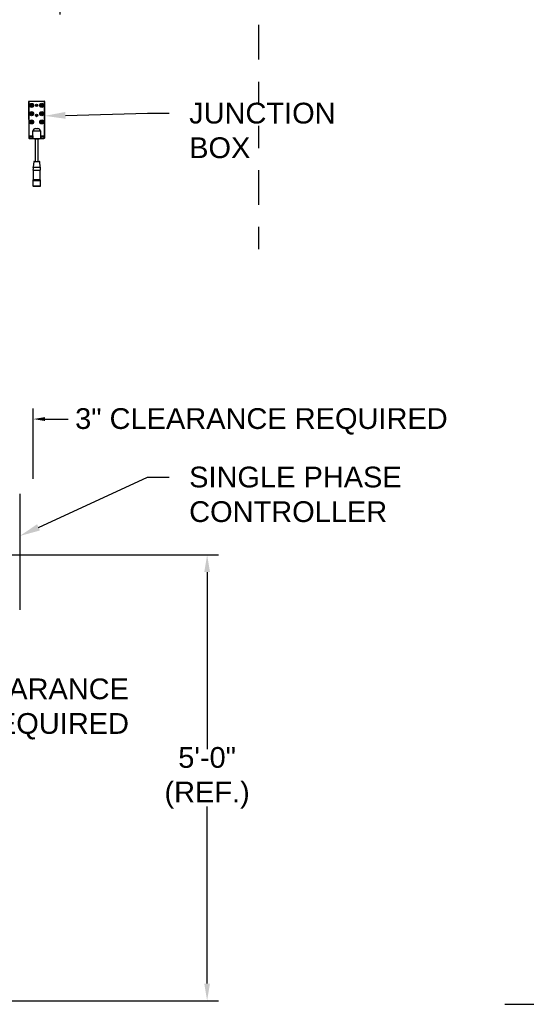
# Model space of a CAD drawing. Header units: inches. Extents: x 170 to 312, y 215 to 248.
# Tile 161 of 256: x 207.02 to 209.31, y 220.63 to 225.08. Entities that reach past the tile are written whole.
import ezdxf
from ezdxf import colors
from ezdxf.entities.mleader import LeaderData, LeaderLine
from ezdxf.math import Vec2, Vec3

# ---------------------------------------------------------------- set-up
doc = ezdxf.new("R2010")
doc.units = ezdxf.units.IN
doc.header["$LTSCALE"] = 0.25
doc.header["$MEASUREMENT"] = 0
doc.linetypes.add('PHANTOM2', pattern=[1.25, 0.625, -0.125, 0.125, -0.125, 0.125, -0.125])
for name, color, linetype in [('ANNOTATIONS', 1, 'Continuous'), ('HIDDEN', 6, 'PHANTOM2'), ('MOTOR LH', 7, 'Continuous'), ('MOTOR RH', 7, 'Continuous'), ('STANDARD MOTOR LH', 7, 'Continuous')]:
    doc.layers.add(name, color=color, linetype=linetype)
doc.styles.add('ARIAL', font='arial.ttf', dxfattribs={"height": 0.09375})
doc.dimstyles.new('STANDARD$0', dxfattribs={"dimtxt": 0.09375, "dimasz": 0.09375, "dimexe": 0.03125, "dimexo": 0.046875, "dimgap": 0.09, "dimtad": 0, "dimtih": 1, "dimtoh": 1, "dimdec": 4, "dimzin": 0, "dimdsep": 46, "dimtxsty": 'ARIAL', "dimcen": 0.09, "dimadec": 0, "dimazin": 0, "dimtfac": 1, "dimtdec": 4, "dimtofl": 0, "dimtmove": 0, "dimatfit": 1, "dimfxl": 1, "dimtolj": 1, "dimtzin": 0, "dimarcsym": 0})

# ---------------------------------------------------------------- blocks, each defined once
blk = doc.blocks.new('*D172')
at = {"layer": 'ANNOTATIONS', "color": 0, "lineweight": -2, "transparency": 16777216}
for p, q in [((205.8827, 223.8187), (205.8827, 225.5464)), ((207.2027, 225.1001), (207.2027, 225.5464)), ((205.9764, 225.5152), (206.2576, 225.5152)), ((207.1089, 225.5152), (206.8278, 225.5152))]:
    blk.add_line(p, q, dxfattribs=at)
at = {"layer": 'ANNOTATIONS', "color": 0, "transparency": 16777216}
for points in [[(205.9764, 225.5308), (205.9764, 225.4995), (205.8827, 225.5152)], [(207.1089, 225.5308), (207.1089, 225.4995), (207.2027, 225.5152)]]:
    blk.add_solid(points, dxfattribs=at)
at = {"layer": 'defpoints', "color": 0, "transparency": 16777216}
for p in [(205.8827, 225.5152), (207.2027, 225.0532), (205.8827, 223.7718)]:
    blk.add_point(p, dxfattribs=at)
at = {"layer": 'ANNOTATIONS', "color": 0, "transparency": 16777216, "insert": (206.5427, 225.5152), "char_height": 0.09375, "attachment_point": 5, "style": 'ARIAL'}
blk.add_mtext('\\A1;18 1/2"', dxfattribs=at)

msp = doc.modelspace()

# ---------------------------------------------------------------- linework, layer by layer
at = {"layer": 'ANNOTATIONS'}
for p, q in [((207.0818, 223.00348), (207.0818, 223.32017)), ((207.13494, 223.27304), (207.23954, 223.27304)), ((206.86768, 222.65984), (207.91864, 222.65984)), ((207.86754, 222.58217), (207.86754, 221.78175)), ((207.86754, 220.7232), (207.86754, 221.52323)), ((206.33731, 220.64554), (207.91864, 220.64554))]:
    msp.add_line(p, q, dxfattribs=at)
for points in [[(207.13494, 223.28189), (207.13494, 223.26418), (207.0818, 223.27304)], [(207.85459, 222.58217), (207.88048, 222.58217), (207.86754, 222.65984)], [(207.85459, 220.7232), (207.88048, 220.7232), (207.86754, 220.64554)]]:
    msp.add_solid(points, dxfattribs=at)
at = {"layer": 'HIDDEN'}
msp.add_line((208.09911, 225.05324), (208.09911, 224.02255), dxfattribs=at)
at = {"layer": 'MOTOR LH'}
for p, q in [((207.06068, 224.70756), (207.06099, 224.54394)), ((207.13284, 224.70821), (207.06119, 224.70807)), ((207.0612, 224.70705), (207.06148, 224.55285)), ((207.13232, 224.7077), (207.06171, 224.70756)), ((207.1153, 224.68948), (207.11452, 224.68948)), ((207.11453, 224.69084), (207.1153, 224.69084)), ((207.1153, 224.69084), (207.1153, 224.68948)), ((207.13312, 224.55298), (207.13284, 224.70718)), ((207.13365, 224.54408), (207.13335, 224.7077)), ((207.06199, 224.55234), (207.0805, 224.55237)), ((207.07565, 224.5493), (207.06729, 224.54928)), ((207.0805, 224.55237), (207.08046, 224.57438)), ((207.0805, 224.55237), (207.08052, 224.54026)), ((207.09212, 224.58566), (207.10236, 224.58568)), ((207.11406, 224.57444), (207.1141, 224.55244)), ((207.1141, 224.55244), (207.13261, 224.55247)), ((207.1141, 224.55244), (207.11413, 224.54033)), ((207.12733, 224.54939), (207.11897, 224.54938)), ((207.06471, 224.54023), (207.08052, 224.54026)), ((207.0673, 224.54331), (207.07566, 224.54333)), ((207.08692, 224.54028), (207.08692, 224.53937)), ((207.09085, 224.53938), (207.09104, 224.43703)), ((207.104, 224.43706), (207.10381, 224.5394)), ((207.10773, 224.53941), (207.10773, 224.54031)), ((207.11413, 224.54033), (207.12994, 224.54036)), ((207.11898, 224.54341), (207.12734, 224.54342)), ((207.08421, 224.43609), (207.08193, 224.41129)), ((207.1132, 224.41135), (207.11082, 224.43614)), ((207.08159, 224.39779), (207.08167, 224.35514)), ((207.11367, 224.3552), (207.11359, 224.39785)), ((207.08167, 224.35514), (207.08028, 224.35118)), ((207.08028, 224.35118), (207.08032, 224.32648)), ((207.11507, 224.35124), (207.11367, 224.3552)), ((207.11512, 224.32655), (207.11507, 224.35124))]:
    msp.add_line(p, q, dxfattribs=at)
at = {"layer": 'MOTOR LH', "flags": 128}
for points in [[(207.08046, 224.57438), (207.08072, 224.57438), (207.08147, 224.57438), (207.08271, 224.57438), (207.08439, 224.57439), (207.08646, 224.57439), (207.08886, 224.57439), (207.09152, 224.5744), (207.09434, 224.5744), (207.09726, 224.57441), (207.10018, 224.57442), (207.10301, 224.57442), (207.10566, 224.57443), (207.10806, 224.57443), (207.11013, 224.57443), (207.11181, 224.57444), (207.11305, 224.57444), (207.11381, 224.57444), (207.11406, 224.57444)], [(207.08052, 224.54026), (207.08078, 224.54026), (207.08154, 224.54027), (207.08278, 224.54027), (207.08445, 224.54027), (207.08653, 224.54028), (207.08892, 224.54028), (207.09158, 224.54028), (207.09441, 224.54029), (207.09733, 224.5403), (207.10024, 224.5403), (207.10307, 224.54031), (207.10573, 224.54031), (207.10813, 224.54032), (207.1102, 224.54032), (207.11188, 224.54032), (207.11311, 224.54032), (207.11387, 224.54033), (207.11413, 224.54033)], [(207.08692, 224.53937), (207.08694, 224.53937), (207.0873, 224.53937), (207.08813, 224.53937), (207.0894, 224.53938), (207.09103, 224.53938), (207.09296, 224.53938), (207.09509, 224.53939), (207.09733, 224.53939)], [(207.09733, 224.53939), (207.09956, 224.5394), (207.1017, 224.5394), (207.10362, 224.5394), (207.10526, 224.53941), (207.10652, 224.53941), (207.10735, 224.53941), (207.10772, 224.53941), (207.10773, 224.53941)], [(207.08421, 224.43609), (207.08423, 224.43609), (207.08459, 224.43609), (207.08542, 224.4361), (207.08668, 224.4361), (207.08834, 224.4361), (207.09033, 224.43611), (207.09257, 224.43611), (207.095, 224.43611), (207.09752, 224.43612)], [(207.08523, 224.43702), (207.08547, 224.43702), (207.08617, 224.43702), (207.0873, 224.43703), (207.08883, 224.43703), (207.09069, 224.43703), (207.09282, 224.43704), (207.09512, 224.43704), (207.09752, 224.43705)], [(207.09752, 224.43705), (207.09991, 224.43705), (207.10222, 224.43705), (207.10434, 224.43706), (207.1062, 224.43706), (207.10773, 224.43707), (207.10887, 224.43707), (207.10957, 224.43707), (207.1098, 224.43707)], [(207.09752, 224.43612), (207.10004, 224.43612), (207.10246, 224.43613), (207.10471, 224.43613), (207.1067, 224.43614), (207.10836, 224.43614), (207.10962, 224.43614), (207.11045, 224.43614), (207.11081, 224.43614), (207.11082, 224.43614)], [(207.08159, 224.39779), (207.08183, 224.39779), (207.08256, 224.39779), (207.08373, 224.39779), (207.08533, 224.39779), (207.08731, 224.3978), (207.08959, 224.3978), (207.09212, 224.39781), (207.09481, 224.39781), (207.09759, 224.39782)], [(207.08193, 224.41129), (207.08216, 224.41129), (207.08287, 224.4113), (207.08402, 224.4113), (207.08558, 224.4113), (207.08751, 224.4113), (207.08975, 224.41131), (207.09222, 224.41131), (207.09485, 224.41132), (207.09756, 224.41132)], [(207.09756, 224.41132), (207.10028, 224.41133), (207.10291, 224.41133), (207.10538, 224.41134), (207.10762, 224.41134), (207.10954, 224.41135), (207.11111, 224.41135), (207.11226, 224.41135), (207.11297, 224.41135), (207.1132, 224.41135)], [(207.09759, 224.39782), (207.10037, 224.39782), (207.10306, 224.39783), (207.10559, 224.39783), (207.10787, 224.39784), (207.10985, 224.39784), (207.11145, 224.39784), (207.11262, 224.39784), (207.11335, 224.39785), (207.11359, 224.39785)], [(207.08028, 224.35118), (207.08034, 224.35118), (207.08081, 224.35118), (207.08174, 224.35118), (207.08311, 224.35119), (207.08488, 224.35119), (207.08699, 224.35119), (207.0894, 224.3512), (207.09203, 224.3512), (207.09481, 224.35121), (207.09768, 224.35121)], [(207.08032, 224.32648), (207.08038, 224.32648), (207.08086, 224.32648), (207.08179, 224.32648), (207.08316, 224.32649), (207.08492, 224.32649), (207.08704, 224.32649), (207.08944, 224.3265), (207.09207, 224.3265), (207.09486, 224.32651), (207.09772, 224.32651)], [(207.08167, 224.35514), (207.08191, 224.35514), (207.08263, 224.35515), (207.08381, 224.35515), (207.08541, 224.35515), (207.08738, 224.35515), (207.08967, 224.35516), (207.0922, 224.35516), (207.09489, 224.35517)], [(207.09489, 224.35517), (207.10045, 224.35518), (207.10314, 224.35518), (207.10567, 224.35519), (207.10795, 224.35519), (207.10992, 224.3552), (207.11152, 224.3552), (207.1127, 224.3552), (207.11342, 224.3552), (207.11367, 224.3552)], [(207.09768, 224.35121), (207.10054, 224.35122), (207.10333, 224.35122), (207.10596, 224.35123), (207.10836, 224.35123), (207.11048, 224.35124), (207.11224, 224.35124), (207.11361, 224.35124), (207.11454, 224.35124), (207.11502, 224.35124), (207.11507, 224.35124)], [(207.09772, 224.32651), (207.10059, 224.32652), (207.10337, 224.32652), (207.106, 224.32653), (207.10841, 224.32653), (207.11052, 224.32654), (207.11229, 224.32654), (207.11366, 224.32654), (207.11459, 224.32654), (207.11506, 224.32655), (207.11512, 224.32655)], [(207.08135, 224.32546), (207.08136, 224.32546), (207.08172, 224.32546), (207.08253, 224.32546), (207.08378, 224.32546), (207.08543, 224.32547), (207.08744, 224.32547), (207.08974, 224.32547), (207.09227, 224.32548), (207.09496, 224.32548)], [(207.09496, 224.32548), (207.10049, 224.32549), (207.10318, 224.3255), (207.10571, 224.3255), (207.10801, 224.32551), (207.11002, 224.32551), (207.11167, 224.32552), (207.11292, 224.32552), (207.11373, 224.32552), (207.11408, 224.32552), (207.1141, 224.32552)]]:
    msp.add_lwpolyline(points, dxfattribs=at)
at = {"layer": 'MOTOR LH'}
for centre, radius in [((207.07419, 224.69002), 0.00913), ((207.07419, 224.69002), 0.00785), ((207.07419, 224.69002), 0.00542), ((207.07147, 224.69273), 0.000853), ((207.07148, 224.6873), 0.000853), ((207.07419, 224.69002), 0.000853), ((207.0769, 224.69274), 0.000853), ((207.07691, 224.68731), 0.000853), ((207.09705, 224.68998), 0.00536), ((207.09705, 224.68998), 0.00292), ((207.11991, 224.6901), 0.00913), ((207.11991, 224.6901), 0.00785), ((207.11719, 224.69281), 0.000853), ((207.1172, 224.68739), 0.000853), ((207.11991, 224.6901), 0.000853), ((207.12261, 224.69282), 0.000853), ((207.12262, 224.6874), 0.000853), ((207.07426, 224.65249), 0.00913), ((207.07426, 224.65249), 0.00785), ((207.07426, 224.65249), 0.00542), ((207.07154, 224.6552), 0.000853), ((207.07155, 224.64977), 0.000853), ((207.07426, 224.65249), 0.000853), ((207.07697, 224.65521), 0.000853), ((207.07698, 224.64978), 0.000853), ((207.09713, 224.64426), 0.00536), ((207.09713, 224.64426), 0.00292), ((207.11997, 224.65258), 0.00913), ((207.11997, 224.65258), 0.00785), ((207.11997, 224.65258), 0.00542), ((207.11726, 224.65528), 0.000853), ((207.11727, 224.64986), 0.000853), ((207.11997, 224.65258), 0.000853), ((207.12268, 224.65529), 0.000853), ((207.12269, 224.64987), 0.000853), ((207.07433, 224.61496), 0.00913), ((207.07433, 224.61496), 0.00785), ((207.07433, 224.61496), 0.00542), ((207.07161, 224.61767), 0.000853), ((207.07162, 224.61225), 0.000853), ((207.07433, 224.61496), 0.000853), ((207.07704, 224.61768), 0.000853), ((207.07705, 224.61226), 0.000853), ((207.12004, 224.61505), 0.00913), ((207.12004, 224.61505), 0.00785), ((207.12004, 224.61505), 0.00542), ((207.11733, 224.61776), 0.000853), ((207.11734, 224.61233), 0.000853), ((207.12004, 224.61505), 0.000853), ((207.12275, 224.61777), 0.000853), ((207.12276, 224.61234), 0.000853)]:
    msp.add_circle(centre, radius, dxfattribs=at)
for centre, radius, start, end in [((207.06119, 224.70756), 0.000512, 90.10619, 180.10619), ((207.06171, 224.70705), 0.000512, 90.10619, 180.10619), ((207.11991, 224.6901), 0.00542, 186.62602, 172.17259), ((207.13233, 224.70718), 0.000512, 0.10619, 90.10619), ((207.13284, 224.7077), 0.000512, 0.10619, 90.10619), ((207.06199, 224.55285), 0.000512, 180.10619, 270.10619), ((207.06729, 224.54629), 0.00299, 90.10619, 270.10619), ((207.07565, 224.54631), 0.00299, 270.10619, 90.10619), ((207.09317, 224.57291), 0.01279, 94.68447, 173.3982), ((207.10135, 224.57291), 0.01281, 6.87071, 85.47138), ((207.11898, 224.54639), 0.00299, 90.10619, 270.10619), ((207.12734, 224.54641), 0.00299, 270.10619, 90.10619), ((207.13261, 224.55298), 0.000512, 270.10619, 0.10619), ((207.0647, 224.54395), 0.00372, 180.10619, 270.10619), ((207.12993, 224.54407), 0.00372, 270.10619, 0.10619), ((207.08523, 224.436), 0.00102, 90.10619, 174.72948), ((207.1098, 224.43605), 0.00102, 5.48289, 90.10619), ((207.06253, 224.40502), 0.02038, 339.22258, 17.93077), ((207.13262, 224.40515), 0.02038, 162.2816, 200.9898), ((207.08135, 224.32648), 0.00102, 180.10619, 270.10619), ((207.1141, 224.32654), 0.00102, 270.10619, 0.10619)]:
    msp.add_arc(centre, radius, start, end, dxfattribs=at)
at = {"layer": 'MOTOR RH'}
msp.add_line((209.21335, 220.62957), (210.39227, 220.62957), dxfattribs=at)
at = {"layer": 'STANDARD MOTOR LH'}
msp.add_line((207.02035, 222.93602), (207.02035, 222.41149), dxfattribs=at)

# ---------------------------------------------------------------- texts
at = {"layer": 'ANNOTATIONS', "char_height": 0.09375, "style": 'ARIAL'}
for s, insert, attachment_point in [('3" CLEARANCE REQUIRED', (208.95482, 223.26243), 6), ('6" CLEARANCE\\PREQUIRED', (207.51434, 221.96338), 6), ('5\'-0"\\P(REF.)', (207.86754, 221.65249), 5)]:
    msp.add_mtext(s, dxfattribs=dict(at, insert=insert, attachment_point=attachment_point))

# ---------------------------------------------------------------- dimensions: what is measured, and where the dimension line sits
at = {"layer": 'ANNOTATIONS'}
dim = msp.add_linear_dim(base=(205.88265, 225.51515), p1=(207.20269, 225.05324), p2=(205.88265, 223.77179), text='18 1/2"', dimstyle='STANDARD$0', override={"dimtxsty": 'ARIAL'}, dxfattribs=at)
dim.commit()
dim.dimension.update_dxf_attribs({"geometry": '*D172', "text_midpoint": (206.54267, 225.51515)})

# ---------------------------------------------------------------- leaders
ml = msp.add_multileader_mtext('Standard', dxfattribs=at)
ml.set_content('JUNCTION\\PBOX', color=256, style='ARIAL')
ml.set_leader_properties()
ml.build(insert=Vec2(0, 0))
ml.multileader.update_dxf_attribs({"dogleg_length": 0.36, "arrow_head_size": 0.09375})
ctx = ml.context
ctx.base_point, ctx.char_height, ctx.arrow_head_size, ctx.landing_gap_size, ctx.plane_origin = Vec3(207.69638, 224.65415), 0.09375, 0.09375, 0.09, Vec3(206.79434, 224.49161)
notes = []
notes.append((ctx, [(0, (1, 1, 0), (207.59842, 224.65415), (1, 0), 0.09796, [(0, [(207.13347, 224.6425)], 0, [])])]))
ctx.mtext.insert, ctx.mtext.flow_direction = Vec3(207.78638, 224.70182), 5
ml = msp.add_multileader_mtext('Standard', dxfattribs=at)
ml.set_content('SINGLE PHASE\\PCONTROLLER', color=256, style='ARIAL')
ml.set_leader_properties()
ml.build(insert=Vec2(0, 0))
ml.multileader.update_dxf_attribs({"dogleg_length": 0.36, "arrow_head_size": 0.09375})
ctx = ml.context
ctx.base_point, ctx.char_height, ctx.arrow_head_size, ctx.landing_gap_size, ctx.plane_origin = Vec3(207.69638, 223.01038), 0.09375, 0.09375, 0.09, Vec3(206.61443, 222.71341)
notes.append((ctx, [(0, (1, 1, 0), (207.59842, 223.01038), (1, 0), 0.09796, [(0, [(207.02035, 222.74472)], 0, [])])]))
ctx.mtext.insert, ctx.mtext.flow_direction = Vec3(207.78638, 223.05806), 5
for ctx, leaders in notes:
    for number, flags, end, landing, length, lines in leaders:
        leader = LeaderData()
        leader.index, (leader.has_last_leader_line, leader.has_dogleg_vector, leader.attachment_direction) = number, flags
        leader.last_leader_point, leader.dogleg_vector, leader.dogleg_length = Vec3(end), Vec3(landing), length
        for number, points, colour, breaks in lines:
            line = LeaderLine()
            line.index, line.vertices, line.color, line.breaks = number, Vec3.list(points), colors.encode_raw_color(colour), breaks
            leader.lines.append(line)
        ctx.leaders.append(leader)

doc.saveas('drawing.dxf')
